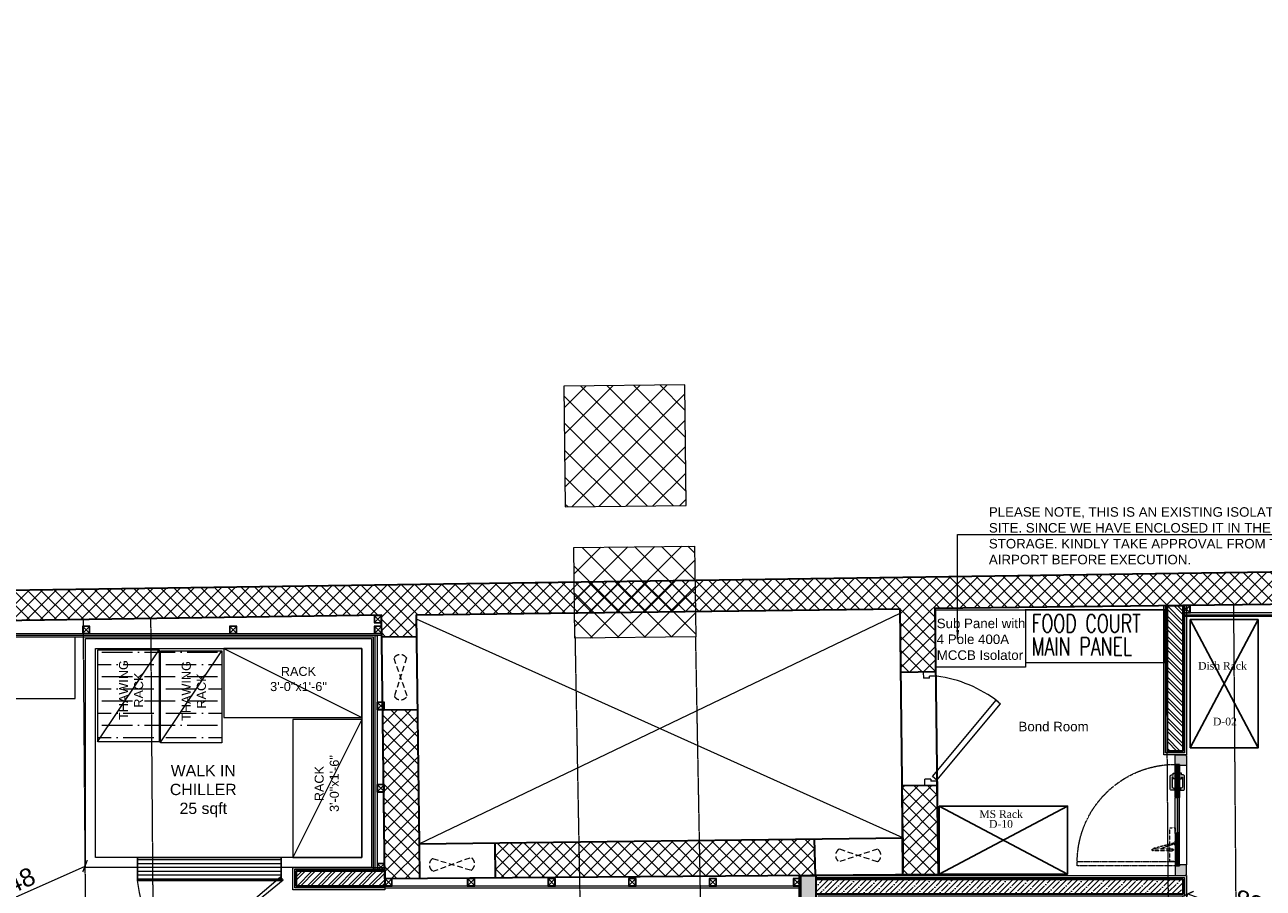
# Model space of a CAD drawing. Header units: millimetres. Extents: x 508219 to 745096, y 311341 to 352167.
# Tile 12 of 46: x 516237 to 524442, y 346451 to 352167. Entities that reach past the tile are written whole.
import ezdxf

# ---------------------------------------------------------------- set-up
doc = ezdxf.new("R2010")
doc.units = ezdxf.units.MM
doc.header["$PDMODE"] = 34
for name, pattern in [('( Hidden )', [0.375, 0.25, -0.125]), ('ACAD_ISO02W100', [15, 12, -3]), ('DASHED2', [0.375, 0.25, -0.125]), ('HIDDEN', [0.375, 0.25, -0.125])]:
    doc.linetypes.add(name, pattern=pattern)
doc.layers.get('0').update_dxf_attribs({"color": 252})
for name, color, linetype, lineweight in [('01_TEXT', 7, 'Continuous', 5), ('02_BOH-COLD ROOM PANEL', 134, 'Continuous', 18), ('02_EQUIPMENT', 124, 'Continuous', 0), ('02_EQUIPMENT-TEXT', 7, 'Continuous', 0), ('A-COLUMN', 5, 'Continuous', 20), ('A-Dimension', 42, 'Continuous', 9), ('A-DOOR', 8, 'Continuous', 9), ('A-WALL', 12, 'Continuous', 30), ('A-Wall Hatch', 8, 'Continuous', 5), ('A-Wall Paneling', 1, 'Continuous', 9), ('CUTOUT', 8, 'Continuous', 20), ('Equipment Name', 7, 'Continuous', 0), ('Ms Section', 6, 'Continuous', 5), ('PLASTER', 252, 'Continuous', 9), ('Storage Racks', 251, 'Continuous', 20), ('TILE', 44, 'Continuous', 0)]:
    doc.layers.add(name, color=color, linetype=linetype, lineweight=lineweight)
doc.layers.add('Beam', color=7, linetype='ACAD_ISO02W100', lineweight=13, true_color=0x3f7f00)
doc.layers.add('EL_DBS', color=6, linetype='Continuous')
doc.layers.add('EQUIPMENT', color=103, linetype='Continuous')
doc.styles.add('Arial', font='arial.ttf', dxfattribs={"height": 250})
doc.styles.add('CKD_Dimension Text', font='BOOKOSI.TTF')
doc.styles.add('DIM_75', font='arial.ttf', dxfattribs={"height": 4.5})
doc.styles.add('Electrical', font='romans.shx', dxfattribs={"width": 0.7})
doc.styles.add('PDF Arial', font='arial.ttf')
doc.styles.get("Standard").update_dxf_attribs({"font": 'arial.ttf'})
doc.styles.add('style12', font='BOOKOSI.TTF')
doc.dimstyles.new('DIM-60', dxfattribs={"dimtxt": 120, "dimasz": 60, "dimexe": 5, "dimexo": 0, "dimgap": 25, "dimtad": 1, "dimdec": 0, "dimzin": 0, "dimdsep": 46, "dimtxsty": 'Standard', "dimblk": 'ARCHTICK', "dimcen": 0.09, "dimclrd": 256, "dimclre": 252, "dimclrt": 256, "dimadec": 0, "dimazin": 0, "dimtfac": 1, "dimtdec": 0, "dimtofl": 0, "dimtmove": 0, "dimatfit": 3, "dimfxl": 0, "dimtolj": 1, "dimtzin": 0, "dimlwd": -1, "dimlwe": 0, "dimarcsym": 0})
pattern_1 = [(45, (-3055861.37, 195079.82), (-44.9012806, 44.9012806), []), (135, (-3055861.37, 195079.82), (-44.9012806, -44.9012806), [])]

# ---------------------------------------------------------------- blocks, each defined once
blk = doc.blocks.new('d700shaft')
for p, q in [((0, 0), (37.5, 0)), ((37.5, -38), (37.5, 0)), ((700, 0), (662.5, 0)), ((662.5, -38), (662.5, 0)), ((0, -75), (25.5, -75)), ((25.5, -75), (25.5, -38)), ((37.5, -38), (25.5, -38)), ((31, -75), (54.3, -48.9)), ((31, -75), (497.8, -474.6)), ((54.3, -48.9), (521.1, -448.5)), ((662.5, -38), (674.5, -38)), ((674.5, -75), (674.5, -38)), ((700, -75), (674.5, -75)), ((521.1, -448.5), (497.8, -474.6))]:
    blk.add_line(p, q)
blk.add_arc((-123, 39.6), 806.9, 321.69957, 351.26128)
blk = doc.blocks.new('d700 shaft')
blk.add_blockref('d700shaft', (0, 0))
blk = doc.blocks.new('SQ COL')
blk.add_lwpolyline([(400, -300), (400, 300), (-400, 300), (-400, -300)], close=True)
blk = doc.blocks.new('A$Cdd9ef9fa')
at = {"layer": '01_TEXT'}
h = blk.add_hatch(color=256, dxfattribs=at)
h.dxf.hatch_style = 1
h.paths.add_polyline_path([(3, 47), (47, 47), (47, 3), (3, 3)], flags=16)
h.paths.add_polyline_path([(0, 50), (50, 50), (50, 0), (0, 0)])
at = {"ltscale": 1000}
for p, q in [((3, 3), (47, 47)), ((47, 3), (3, 47))]:
    blk.add_line(p, q, dxfattribs=at)
for points in [[(0, 50), (50, 50), (50, 0), (0, 0)], [(3, 47), (47, 47), (47, 3), (3, 3)]]:
    blk.add_lwpolyline(points, close=True, dxfattribs=at)
blk = doc.blocks.new('THAW RACK')
h = blk.add_hatch()
h.set_pattern_fill('ANSI36', color=256, angle=45)
h.set_pattern_definition([(90, (-200696.1136, 150682.9515), (-3.175, 5.55625), [7.9375, -1.5875, 0, -1.5875])])
h.paths.add_polyline_path([(-24, 0), (0, 0), (0, -16), (-24, -16)])
at = {"extrusion": (0, 7.2486e-12, -1)}
blk.add_line((0, -16.12), (-24, 0), dxfattribs=at)
blk.add_lwpolyline([(-24, 0), (0, 0), (0, -16), (-24, -16)], close=True)
blk = doc.blocks.new('RACK')
blk.add_line((-36, -18), (0, 0))
blk.add_lwpolyline([(-36, 0), (0, 0), (0, -18), (-36, -18)], close=True)
blk = doc.blocks.new('Cold Room Door')
at = {"layer": '02_BOH-COLD ROOM PANEL', "linetype": 'ByBlock'}
h = blk.add_hatch(dxfattribs=at)
h.set_pattern_fill('_USER', color=256, angle=1620, style=0, pattern_type=0)
h.set_pattern_definition([(360, (-20.7372, -954.2509), (6e-16, -1), [])])
h.paths.add_polyline_path([(0, 6), (37.5, 6), (37.5, 0), (0, 0)])
h = blk.add_hatch(dxfattribs=at)
h.set_pattern_fill('_USER', color=256, angle=1620, style=0, pattern_type=0)
h.set_pattern_definition([(360, (-20.7372, -954.2509), (6e-16, -1), [])])
h.paths.add_polyline_path([(37.5, 6), (0, 6), (0, 0), (37.5, 0)])
at = {"layer": '02_BOH-COLD ROOM PANEL', "linetype": 'ByBlock', "elevation": 0}
blk.add_lwpolyline([(-0.56, 5.81), (0.15, 5.1), (27.54, 28.5), (27.54, 28.79)], close=True, dxfattribs=at)
at = {"layer": '02_BOH-COLD ROOM PANEL', "linetype": 'ByBlock'}
for points in [[(0, 6), (37.5, 6), (37.5, 0), (0, 0), (0, 6)], [(37.5, 6), (0, 6), (0, 0), (37.5, 0), (37.5, 6)]]:
    blk.add_lwpolyline(points, dxfattribs=at)
blk.add_arc((-6.53, 0.33), 44.4, 7.3437, 39.8722, dxfattribs=at)
blk = doc.blocks.new('_ArchTick')
at = {"color": 0, "linetype": 'ByBlock', "const_width": 0.15}
blk.add_lwpolyline([(-0.5, -0.5), (0.5, 0.5)], dxfattribs=at)
blk = doc.blocks.new('*D278')
at = {"layer": 'A-Dimension', "transparency": 16777216}
blk.add_line((515770.7, 346211.7), (516636.6, 346597.3), dxfattribs=at)
at = {"layer": 'A-Dimension', "color": 252, "linetype": '( Hidden )', "lineweight": 0, "transparency": 16777216}
for p, q in [((516640.4, 346588.6), (516634.5, 346601.8)), ((515774.5, 346203), (515768.6, 346216.3))]:
    blk.add_line(p, q, dxfattribs=at)
at = {"layer": 'DEFPOINTS', "color": 0, "transparency": 16777216}
for p in [(516636.6, 346597.3), (516640.4, 346588.6), (515774.5, 346203)]:
    blk.add_point(p, dxfattribs=at)
at = {"layer": 'A-Dimension', "transparency": 16777216, "xscale": 60, "yscale": 60, "zscale": 60}
for p, rotation in [((516636.6, 346597.3), 24.00078041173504), ((515770.7, 346211.7), 204.0007804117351)]:
    blk.add_blockref('_ArchTick', p, dxfattribs=dict(at, rotation=rotation))
at = {"layer": 'A-Dimension', "transparency": 16777216, "insert": (516168.5, 346483.3), "char_height": 120, "attachment_point": 5, "rotation": 24.00078}
blk.add_mtext('\\A1;948', dxfattribs=at)
blk = doc.blocks.new('*U244')
at = {"layer": 'TILE', "linetype": 'ByBlock', "ltscale": 10, "true_color": 0x9c9ea0}
h = blk.add_hatch(dxfattribs=at)
h.set_pattern_fill('ANSI38', color=253, scale=1.1)
h.set_pattern_definition([(45, (0, 16775.9583), (-2.4695704, 2.4695704), []), (135, (0, 16775.9583), (-7.4087113, 2.4695704), [8.73125, -5.23875])])
h.paths.add_polyline_path([(0, 9654.1), (-12, 9654.1), (-12, 6480.5), (0, 6480.5)])
at = {"layer": 'TILE', "color": 251, "linetype": 'ByBlock', "ltscale": 10, "true_color": 0x636466}
blk.add_lwpolyline([(0, 9654.1), (-12, 9654.1), (-12, 6480.5), (0, 6480.5)], close=True, dxfattribs=at)
blk = doc.blocks.new('door closer')
at = {"color": 14, "linetype": 'DASHED2', "lineweight": 9, "ltscale": 0.5}
for p, q in [((10736.43, -3996.01), (10716.43, -3996.01)), ((10716.43, -3996.01), (10716.43, -3999.19)), ((10722.88, -3999.31), (10722.88, -3997.66)), ((10727.44, -3996.77), (10724.13, -4009.27)), ((10726.86, -3996.83), (10724.13, -4004.67)), ((10724.13, -3999.31), (10724.13, -3997.66)), ((10725.64, -3996.14), (10725.64, -3996.01)), ((10728.52, -3996.26), (10725.76, -3996.26)), ((10728.64, -3996.14), (10728.64, -3996.01)), ((10736.43, -3999.19), (10736.43, -3996.01)), ((10716.55, -3999.31), (10736.31, -3999.31)), ((10722.88, -3999.31), (10722.88, -4009.19)), ((10724.13, -4009.19), (10724.13, -3999.31))]:
    blk.add_line(p, q, dxfattribs=at)
for centre, radius in [((10723.51, -3997.66), 0.338), ((10727.21, -3996.64), 0.123), ((10723.51, -4009.19), 0.214)]:
    blk.add_circle(centre, radius, dxfattribs=at)
for centre, radius, start, end in [((10723.51, -3997.66), 0.625, 360, 180), ((10725.76, -3996.14), 0.12, 180, 270), ((10717.05, -4005.46), 13.03, 41.92753, 44.91686), ((10727.11, -3996.33), 0.562, 229.33989, 295.68558), ((10727.25, -3996.61), 0.25, 295.68558, 334.16196), ((10726.83, -3996.41), 0.711, 334.16196, 5.5837), ((10728.32, -3996.27), 0.78, 179.2294, 185.02337), ((10728.52, -3996.14), 0.12, 270, 0), ((10716.55, -3999.19), 0.12, 180, 270), ((10736.31, -3999.19), 0.12, 270, 0), ((10723.51, -4009.19), 0.625, 180, 0)]:
    blk.add_arc(centre, radius, start, end, dxfattribs=at)
blk = doc.blocks.new('A$C68A023B9')
at = {"layer": '01_TEXT', "ltscale": 2}
h = blk.add_hatch(color=253, dxfattribs=at)
h.set_gradient(color1=(173, 173, 173), one_color=1, tint=1, name='SPHERICAL')
edge = h.paths.add_edge_path()
edge.add_arc((4.75, 1.25), 0.5, 270, 381.737)
edge.add_line((5.22, 1.44), (6, 1.44))
edge.add_line((6, 1.44), (6, 0.75))
edge.add_line((6, 0.75), (6, 0.5))
edge.add_arc((5.5, 0.5), 0.5, -90, 0, ccw=False)
edge.add_line((5.5, 0), (1.09, 0))
edge.add_arc((1.09, 0.5), 0.5, 180, 270, ccw=False)
edge.add_line((0.59, 0.5), (0.59, 0.75))
edge.add_line((0.59, 0.75), (0.59, 1.1))
edge.add_line((0.59, 1.1), (0, 1.1))
edge.add_line((0, 1.1), (0, 1.85))
edge.add_line((0, 1.85), (1.94, 1.85))
edge.add_line((1.94, 1.85), (1.94, 1.1))
edge.add_line((1.94, 1.1), (1.34, 1.1))
edge.add_line((1.34, 1.1), (1.34, 0.75))
edge.add_line((1.34, 0.75), (4.75, 0.75))
blk.add_lwpolyline([(4.75, 0.75, 0.530238), (5.22, 1.44), (6, 1.44), (6, 0.75), (6, 0.5, -0.414214), (5.5, 0), (1.09, 0, -0.414214), (0.59, 0.5), (0.59, 0.75), (0.59, 1.1), (0, 1.1), (0, 1.85), (1.94, 1.85), (1.94, 1.1), (1.34, 1.1), (1.34, 0.75)], format="xyb", close=True, dxfattribs=at)
blk = doc.blocks.new('STORE ROOM DOOR')
at = {"layer": '01_TEXT', "ltscale": 100}
h = blk.add_hatch(dxfattribs=at)
h.set_pattern_fill('DOTS', color=256, scale=58.874347, style=0)
h.set_pattern_definition([(180, (-8687243.8554, 297332.053), (-1.8398233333, 3.6796466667), [0, -3.6796466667])])
h.paths.add_polyline_path([(1212844, 1245175), (1212837.2, 1245175), (1212837.2, 1245204.6), (1212769, 1245204.6), (1212769, 1245130.6), (1212773.9, 1245130.6), (1212773.9, 1245125.6), (1212844, 1245125.6)])
h.paths.add_polyline_path([(1213544.5, 1245175), (1213551.3, 1245175), (1213551.3, 1245204.7), (1213619.5, 1245204.7), (1213619.5, 1245130.6), (1213614.5, 1245130.6), (1213614.5, 1245125.7), (1213544.5, 1245125.7)])
at = {"layer": '01_TEXT', "lineweight": 9, "ltscale": 100}
h = blk.add_hatch(dxfattribs=at)
h.set_pattern_fill('DOLMIT', color=251, scale=19.624782, style=0)
h.set_pattern_definition([(0, (-8687997.237, 297395.8334), (0, 4.9061955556), []), (45, (-8687997.237, 297395.833), (-9.812391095, 9.812391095), [6.938408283, -13.876834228])])
h.paths.add_polyline_path([(1213069.3, 1245175), (1213069.3, 1245187.3), (1213064.4, 1245187.3), (1213064.4, 1245204.6), (1212837.2, 1245204.6), (1212837.2, 1245175)])
h.paths.add_polyline_path([(1213319.2, 1245175), (1213319.2, 1245187.3), (1213324.1, 1245187.3), (1213324.1, 1245204.6), (1213551.3, 1245204.7), (1213551.3, 1245175)])
at = {"layer": '01_TEXT', "ltscale": 100}
for p, q in [((1213069.3, 1245204.6), (1213064.4, 1245192.3)), ((1213064.4, 1245204.6), (1213069.3, 1245192.3)), ((1213319.2, 1245204.6), (1213324.1, 1245192.3)), ((1213324.1, 1245204.6), (1213319.2, 1245192.3))]:
    blk.add_line(p, q, dxfattribs=at)
at = {"layer": '01_TEXT', "color": 251, "lineweight": 15, "ltscale": 100}
for p, q in [((1213319.2, 1245204.6), (1213069.3, 1245204.6)), ((1213319.2, 1245175), (1213069.3, 1245175))]:
    blk.add_line(p, q, dxfattribs=at)
at = {"layer": '01_TEXT', "color": 32, "ltscale": 0.3}
blk.add_line((1212844, 1245125.6), (1213544.5, 1245125.6), dxfattribs=at)
at = {"layer": '01_TEXT', "color": 251, "linetype": 'DASHED2'}
blk.add_lwpolyline([(1213551.3, 1245204.7), (1213551.3, 1245895.1), (1213521.6, 1245895.1), (1213521.6, 1245204.7)], close=True, dxfattribs=at)
at = {"layer": '01_TEXT', "ltscale": 100}
for points in [[(1212844, 1245175), (1212837.2, 1245175), (1212837.2, 1245204.6), (1212769, 1245204.6), (1212769, 1245130.6), (1212773.9, 1245130.6), (1212773.9, 1245125.6), (1212844, 1245125.6)], [(1213069.3, 1245192.3), (1213064.4, 1245192.3), (1213064.4, 1245204.6), (1213069.3, 1245204.6)], [(1213319.2, 1245192.3), (1213324.1, 1245192.3), (1213324.1, 1245204.6), (1213319.2, 1245204.6)], [(1213544.5, 1245175), (1213551.3, 1245175), (1213551.3, 1245204.7), (1213619.5, 1245204.7), (1213619.5, 1245130.6), (1213614.5, 1245130.6), (1213614.5, 1245125.7), (1213544.5, 1245125.7)]]:
    blk.add_lwpolyline(points, close=True, dxfattribs=at)
for points in [[(1213069.3, 1245175), (1213069.3, 1245187.3), (1213064.4, 1245187.3), (1213064.4, 1245204.6), (1212837.2, 1245204.6), (1212837.2, 1245175), (1213069.3, 1245175)], [(1213319.2, 1245175), (1213319.2, 1245187.3), (1213324.1, 1245187.3), (1213324.1, 1245204.6), (1213551.3, 1245204.7), (1213551.3, 1245175), (1213319.2, 1245175)]]:
    blk.add_lwpolyline(points, dxfattribs=at)
at = {"layer": '01_TEXT', "lineweight": 18, "ltscale": 2}
blk.add_lwpolyline([(1213324.1, 1245187.3), (1213064.4, 1245187.3), (1213064.4, 1245192.3), (1213324.1, 1245192.3)], close=True, dxfattribs=at)
at = {"layer": '01_TEXT'}
blk.add_lwpolyline([(1213614.5, 1245125.7), (1213609.6, 1245125.7)], dxfattribs=at)
at = {"layer": '01_TEXT', "color": 251, "linetype": 'DASHED2'}
blk.add_arc((1213527.7, 1245204.6), 690.5, 90.50511, 180, dxfattribs=at)
at = {"layer": '01_TEXT', "xscale": 11.84344983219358, "yscale": 11.84344983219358, "zscale": 11.84344983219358, "rotation": 180}
blk.add_blockref('door closer', (1340441.1, 1197878.1), dxfattribs=at)
at = {"layer": '01_TEXT', "ltscale": 50, "xscale": -19.73908305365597, "yscale": 19.73908305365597, "zscale": 19.73908305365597, "rotation": 180}
blk.add_blockref('A$C68A023B9', (1212899.9, 1245241.2), dxfattribs=at)
at = {"layer": '01_TEXT', "ltscale": 50, "xscale": 19.73908305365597, "yscale": 19.73908305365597, "zscale": 19.73908305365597}
blk.add_blockref('A$C68A023B9', (1212899.9, 1245138.4), dxfattribs=at)
blk = doc.blocks.new('*D249')
at = {"layer": 'A-Dimension', "color": 252, "linetype": '( Hidden )', "lineweight": 0, "transparency": 16777216}
for p, q in [((523933.3, 346386.5), (523944.4, 346417.2)), ((524765.5, 346086.6), (524776.6, 346117.3))]:
    blk.add_line(p, q, dxfattribs=at)
at = {"layer": 'A-Dimension', "transparency": 16777216}
blk.add_line((523942.7, 346412.5), (524774.9, 346112.6), dxfattribs=at)
at = {"layer": 'DEFPOINTS', "color": 0, "transparency": 16777216}
for p in [(523933.3, 346386.5), (524765.5, 346086.6), (524774.9, 346112.6)]:
    blk.add_point(p, dxfattribs=at)
at = {"layer": 'A-Dimension', "transparency": 16777216, "xscale": 60, "yscale": 60, "zscale": 60}
for p, rotation in [((523942.7, 346412.5), 160.1814313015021), ((524774.9, 346112.6), 340.1814313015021)]:
    blk.add_blockref('_ArchTick', p, dxfattribs=dict(at, rotation=rotation))
at = {"layer": 'A-Dimension', "transparency": 16777216, "insert": (524388, 346343.7), "char_height": 120, "attachment_point": 5, "rotation": 340.18143}
blk.add_mtext('\\A1;885', dxfattribs=at)

msp = doc.modelspace()

# ---------------------------------------------------------------- hatches: boundary and pattern name
at = {"layer": 'A-COLUMN'}
h = msp.add_hatch(dxfattribs=at)
h.set_pattern_fill('ANSI37', color=256, scale=1000, angle=90, style=0)
h.set_pattern_definition([(135, (-8144153.5, 766332.68), (-88.3883476, -88.3883476), []), (225, (-8144153.5, 766332.68), (88.3883476, -88.3883476), [])])
h.paths.add_polyline_path([(519809.3432, 349775.25716), (519818.19394, 348975.30551), (520618.14498, 348984.15624), (520609.29424, 349784.10789)])
h = msp.add_hatch(dxfattribs=at)
h.set_pattern_fill('ANSI37', color=256, scale=1000, angle=90, style=0)
h.set_pattern_definition([(135, (-8144099.89, 470356.44), (-88.3883476, -88.3883476), []), (225, (-8144099.89, 470356.44), (88.3883476, -88.3883476), [])])
h.paths.add_polyline_path([(519874.96677, 348705.46629), (519882.41933, 348105.51258), (520682.35762, 348115.44932), (520674.90506, 348715.40303)])
at = {"layer": 'A-Wall Hatch', "ltscale": 0.25}
h = msp.add_hatch(dxfattribs=at)
h.set_pattern_fill('ANSI37', color=256, scale=20)
h.set_pattern_definition(pattern_1)
h.paths.add_polyline_path([(519877.79113, 348478.09677), (513682.09672, 348388.65104), (513684.9015, 348186.38078), (513684.9339, 348186.38077), (518551.78534, 348256.64232), (518551.78541, 348257.36937), (518601.78541, 348257.36416), (518601.78189, 348223.57335), (518602.21839, 348186.37559), (518602.81026, 348186.37553), (518602.80505, 348136.3803), (518602.94586, 348136.3803), (518602.94586, 348124.38019), (518603.05386, 348115.17684), (518833.03776, 348117.9283), (518831.38966, 348258.38209), (519880.35529, 348271.6741)])
h.paths.add_polyline_path([(518838.72773, 347633.02044), (518608.74396, 347630.26899), (518614.52832, 347137.32774), (518619.67758, 347137.32774), (518619.67759, 347087.32774), (518615.11504, 347087.32774), (518620.65003, 346615.63837), (518621.51837, 346615.63844), (518621.51837, 346541.63847), (518621.86961, 346511.70605), (518854.148, 346514.61199), (518851.25146, 346744.59375), (518849.15296, 346744.56749)])
h.paths.add_polyline_path([(521470.2131, 346777.35843), (519352.5756, 346750.86559), (519355.43347, 346520.88335), (521475.48203, 346534.49749)])
h.paths.add_polyline_path([(527076.62531, 348582.02459), (519877.79113, 348478.09677), (519880.35529, 348271.6741), (522036.02147, 348298.9897), (522041.26802, 347879.60709), (522267.75711, 347882.43342), (522267.75711, 348161.64934), (522265.99452, 348302.53711), (524550.64202, 348329.63335), (524673.57749, 348331.40814), (524685.57752, 348331.58138), (524685.57752, 348331.2337), (527081.6086, 348359.65097)])
h.paths.add_polyline_path([(528167.90782, 348344.8946), (527939.63298, 348342.47751), (527944.24218, 347951.19677), (527956.90809, 347951.19677), (527956.90809, 347251.19677), (527956.14941, 347251.19677), (528002.66285, 344877.64216), (528221.51189, 344880.4644)])
h = msp.add_hatch(dxfattribs=at)
h.set_pattern_fill('ANSI32', color=256, scale=5, angle=90)
h.set_pattern_definition([(135, (671750.773, -3171553.385), (-33.67596045, -33.67596045), []), (135, (671750.773, -3171530.935), (-33.67596045, -33.67596045), [])])
h.paths.add_polyline_path([(523909.19823, 348322.02574), (523909.33851, 347358.50874), (523807.33851, 347358.50874), (523807.19823, 348320.81696)])
h = msp.add_hatch(dxfattribs=at)
h.set_pattern_fill('ANSI37', color=256, scale=20)
h.set_pattern_definition(pattern_1)
h.paths.add_polyline_path([(522050.64993, 347129.66578), (522280.62861, 347132.77761), (522287.82496, 346540.98556), (522055.06821, 346540.98555)])
h = msp.add_hatch(dxfattribs=at)
h.set_pattern_fill('ANSI32', color=256, scale=5)
h.set_pattern_definition([(45, (-2998423.825, 193756.39), (-33.67596045, 33.67596045), []), (45, (-2998401.374, 193756.39), (-33.67596045, 33.67596045), [])])
h.paths.add_polyline_path([(518621.86962, 346464.74302), (518038.03152, 346464.69017), (518038.03152, 346564.69017), (518621.86962, 346564.74302)])
h = msp.add_hatch(dxfattribs=at)
h.set_pattern_fill('ANSI35', color=256, scale=8)
h.set_pattern_definition([(45, (-2916883.187, 194995.827), (-35.9210245, 35.9210245), []), (45, (-2916847.266, 194995.827), (-35.9210245, 35.9210245), [63.5, -12.7, 0, -12.7])])
h.paths.add_polyline_path([(521478.56388, 346534.5221), (521478.56388, 339484.16175), (521378.56405, 339484.16175), (521378.60966, 346533.72378)])
h = msp.add_hatch(dxfattribs=at)
h.set_pattern_fill('ANSI35', color=256, scale=8, angle=-180)
h.set_pattern_definition([(225, (3965421.384, 497631.71), (35.9210245, -35.9210245), []), (225, (3965385.463, 497631.71), (35.9210245, -35.9210245), [63.5, -12.7, 0, -12.7])])
h.paths.add_polyline_path([(521478.56388, 346410.49822), (521478.56388, 346510.49822), (523909.2932, 346510.4977), (523909.2932, 346410.4977)])

# ---------------------------------------------------------------- linework, layer by layer
at = {"layer": '02_BOH-COLD ROOM PANEL'}
for points in [[(518534.96618, 346588.68374), (516640.44616, 346588.57533), (516640.44378, 348103.37506), (518534.9638, 348103.48347)], [(518469.96618, 346653.67999), (516705.44616, 346653.57908), (516705.44378, 348038.37881), (518469.9638, 348038.47972)]]:
    msp.add_lwpolyline(points, close=True, dxfattribs=at)
at = {"layer": '02_EQUIPMENT', "linetype": 'HIDDEN', "ltscale": 150}
for p, q in [((518682.18604, 347974.25091), (518769.82291, 347721.83526)), ((518766.67442, 347975.3004), (518685.33453, 347720.78577)), ((518939.42784, 346646.97903), (519195.26862, 346569.9117)), ((518941.89172, 346562.52006), (519192.80474, 346654.37067)), ((521885.79145, 346709.5678), (521632.30676, 346625.0729)), ((521885.79145, 346625.0729), (521632.30676, 346709.5678))]:
    msp.add_line(p, q, dxfattribs=at)
at = {"layer": '02_EQUIPMENT'}
for points in [[(522867.70216, 348293.54968), (522867.70216, 347914.44795), (522273.09013, 347914.44795), (522273.09013, 348293.54968)], [(516571.09838, 347706.25047), (516571.09838, 348112.65047), (515370.91325, 348112.65047), (515370.91325, 347706.25047)]]:
    msp.add_lwpolyline(points, close=True, dxfattribs=at)
at = {"layer": '02_EQUIPMENT', "linetype": 'HIDDEN', "ltscale": 150}
for centre, radius, start, end in [((518724.81219, 347945.63599), 51.30714, 35.322149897, 146.15425473), ((518727.24656, 347748.0508), 50, 213.045210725, 328.378149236), ((518967.39075, 346605.52936), 50, 124.004518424, 239.337457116), ((519167.3057, 346611.36138), 50, 304.004518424, 59.337457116), ((521659.0491, 346667.32035), 50, 122.333530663, 237.666469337), ((521859.0491, 346667.32035), 50, 302.333530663, 57.666469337)]:
    msp.add_arc(centre, radius, start, end, dxfattribs=at)
at = {"layer": 'A-COLUMN'}
msp.add_lwpolyline([(519809.3432, 349775.25716), (519818.19394, 348975.30551), (520618.14498, 348984.15624), (520609.29424, 349784.10789)], close=True, dxfattribs=at)
at = {"layer": 'A-WALL'}
for p, q in [((518603.05261, 348115.28345), (518833.03651, 348118.0349)), ((522271.65008, 347882.482), (522041.66786, 347879.61208)), ((518622.59166, 347630.54128), (518838.72648, 347633.12705)), ((518849.15171, 346744.66661), (518852.04825, 346514.68485)), ((519350.47586, 346750.93846), (519353.33372, 346520.95621)), ((521475.5734, 346534.49822), (521470.20939, 346777.52653)), ((522054.96561, 346784.69268), (522054.96561, 346554.65601))]:
    msp.add_line(p, q, dxfattribs=at)
at = {"layer": 'A-WALL', "lineweight": 30}
for points in [[(527081.6086, 348359.65097), (522265.99452, 348302.53711), (522287.82505, 346540.98557), (518621.86961, 346511.70605), (518601.38545, 348257.35839), (513684.9015, 348186.3803), (513682.09672, 348388.65104), (527076.62531, 348582.02459)], [(522054.96584, 346784.67401), (522036.02147, 348298.9897), (518831.38966, 348258.38209), (518849.15296, 346744.56749)]]:
    msp.add_lwpolyline(points, close=True, dxfattribs=at)
at = {"layer": 'A-WALL', "ltscale": 0.25}
for points in [[(523909.19823, 348322.02574), (523909.33851, 347358.50874), (523807.33851, 347358.50874), (523807.19823, 348320.81696)], [(518621.86962, 346464.74305), (518038.03152, 346464.69017), (518038.03152, 346564.69017), (518621.86962, 346564.74305)], [(521478.56388, 346534.5221), (521478.56388, 339484.16175), (521378.56405, 339484.16175), (521378.60966, 346533.72378)]]:
    msp.add_lwpolyline(points, close=True, dxfattribs=at)
at = {"layer": 'A-WALL', "lineweight": 30}
msp.add_lwpolyline([(522055.06821, 346540.98555), (522050.64993, 347129.66578), (522280.62861, 347132.77761), (522287.82505, 346557.56921)], dxfattribs=at)
at = {"layer": 'A-WALL', "ltscale": 0.25}
msp.add_lwpolyline([(521478.56388, 346510.49822), (523909.2932, 346510.4977), (523909.2932, 346410.4977), (521478.56388, 346410.49822)], dxfattribs=at)
at = {"layer": 'A-Wall Paneling', "ltscale": 1000}
for points in [[(523909.20607, 348261.8759), (527082.82652, 348261.61596), (527082.8274, 348273.63557), (523909.20607, 348273.86701)], [(513698.92888, 348136.65069), (518602.87418, 348136.48922), (518602.87418, 348124.48911), (513698.92888, 348124.65058)], [(518570.96381, 348124.65058), (518570.96836, 346564.73789), (518558.96825, 346564.73789), (518558.9637, 348124.65058)], [(518621.86962, 346452.85844), (521378.60918, 346452.85823), (521378.60918, 346464.84934), (518621.86962, 346464.84955)]]:
    msp.add_lwpolyline(points, close=True, dxfattribs=at)
at = {"layer": 'Beam', "ltscale": 0.5}
for p, q in [((519882.32978, 348120.09499), (520132.00089, 334649.48144)), ((520932.0392, 334654.89371), (520682.32464, 348117.22705))]:
    msp.add_line(p, q, dxfattribs=at)
for points in [[(523908.01844, 333976.02588), (524357.95157, 333986.37299), (524246.74399, 348325.49849), (523796.43284, 348320.15774)], [(516735.39635, 333814.5009), (517185.32947, 333824.84802), (517073.2321, 348234.7662), (516623.38829, 348228.27192)]]:
    msp.add_lwpolyline(points, close=True, dxfattribs=at)
at = {"layer": 'CUTOUT', "ltscale": 100}
for p, q in [((522054.96561, 346784.69268), (518831.71437, 348232.50724)), ((518849.26641, 346744.56891), (522036.37543, 348271.28525))]:
    msp.add_line(p, q, dxfattribs=at)
at = {"layer": 'EL_DBS', "linetype": 'ByBlock', "ltscale": 10, "const_width": 10}
msp.add_lwpolyline([(522867.70216, 347943.54968), (523783.22847, 347943.52367), (523783.22847, 348293.52367), (522867.70216, 348293.54968)], close=True, dxfattribs=at)
at = {"layer": 'EQUIPMENT'}
for p, q in [((524408.08587, 347379.30481), (523958.08587, 348229.30481)), ((524408.08587, 348229.30481), (523958.08587, 347379.30481)), ((522295.33903, 346544.56387), (523145.33903, 346994.56387)), ((523145.33903, 346544.56387), (522295.33903, 346994.56387))]:
    msp.add_line(p, q, dxfattribs=at)
for points in [[(523958.08587, 347379.30481), (523958.08587, 348229.30481), (524408.08587, 348229.30481), (524408.08587, 347379.30481)], [(522295.33903, 346994.56387), (523145.33903, 346994.56387), (523145.33903, 346544.56387), (522295.33903, 346544.56387)]]:
    msp.add_lwpolyline(points, close=True, dxfattribs=at)
at = {"layer": 'PLASTER'}
for points in [[(523921.19889, 348322.16806), (523921.33877, 347346.50874), (523795.33877, 347346.50874), (523795.19911, 348320.67369)], [(518572.93469, 342470.29584), (518572.90981, 341306.96567), (519215.14027, 341306.95744), (519215.14027, 341182.90948), (518448.95608, 341182.90558), (518448.95657, 343597.764), (521366.59074, 343597.80071), (521366.6098, 346533.62794)], [(521478.56388, 346398.49822), (521478.56388, 346522.49822), (523921.2932, 346522.49796), (523921.2932, 346398.49796), (521490.56388, 346398.49822)], [(521490.56388, 346534.61794), (521490.56388, 346534.49822)]]:
    msp.add_lwpolyline(points, dxfattribs=at)
msp.add_lwpolyline([(518621.86962, 346452.74305), (518026.03152, 346452.68991), (518026.03152, 346576.68991), (518621.86962, 346576.74305)], close=True, dxfattribs=at)
at = {"layer": 'TILE'}
for p, q in [((518546.96359, 348112.65052), (513698.92888, 348112.65052)), ((518547.10378, 346564.73627), (518546.96359, 348112.65052))]:
    msp.add_line(p, q, dxfattribs=at)
for points in [[(523933.19973, 348322.31039), (523933.33903, 347334.50874), (523783.33903, 347334.50874), (523783.19998, 348320.53138)], [(521478.56388, 346386.49822), (521478.56388, 346534.49822), (523933.2932, 346534.49822), (523933.2932, 346386.49822), (521502.56388, 346386.49822), (521502.56388, 342137.79097), (523768.47782, 342137.78176), (523768.47782, 341987.92667), (521502.54566, 341987.79097)], [(521502.56388, 346534.71379), (521502.56388, 346534.49822)]]:
    msp.add_lwpolyline(points, dxfattribs=at)
msp.add_lwpolyline([(518621.86962, 346440.74302), (518014.03152, 346440.68965), (518014.03152, 346588.68965), (518621.86962, 346588.74302)], close=True, dxfattribs=at)

# ---------------------------------------------------------------- block references
at = {"layer": '02_BOH-COLD ROOM PANEL', "xscale": 25.40000000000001, "yscale": 25.40000000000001, "zscale": 25.40000000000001, "rotation": 180}
msp.add_blockref('Cold Room Door', (517935.71968, 346653.64944), dxfattribs=at)
at = {"layer": 'A-COLUMN', "xscale": -1, "rotation": 0.7116850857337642}
msp.add_blockref('SQ COL', (520278.66219, 348410.45781), dxfattribs=at)
at = {"layer": 'A-DOOR'}
for name, p, xscale, yscale, zscale, rotation in [('d700 shaft', (522200.28221, 347131.44016), 1.071428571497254, 1.071428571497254, 1.071428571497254, 90.77521713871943), ('STORE ROOM DOOR', (1695199.485, 1488163.38432), -0.9406810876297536, 0.9406810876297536, 0.9406810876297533, 90)]:
    msp.add_blockref(name, p, dxfattribs=dict(at, xscale=xscale, yscale=yscale, zscale=zscale, rotation=rotation))
at = {"layer": 'Ms Section', "xscale": -1}
for p, rotation in [((523909.19796, 348323.86682), 180.0000129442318), ((518551.85454, 348257.63976), 179.9940296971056), ((516619.47309, 348186.65113), 179.9940296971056), ((517592.98607, 348186.65113), 179.9940296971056), ((518552.87939, 348186.65113), 179.9940296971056), ((518570.48009, 347682.42539), 180.0000129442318), ((518570.72154, 347137.44974), 180.0000129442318), ((518570.96834, 346614.69606), 180.0000129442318), ((518621.86961, 346514.74297), 180.0000129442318), ((519169.08759, 346514.84603), 180.0000129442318), ((519702.96803, 346514.84257), 180.0000129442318), ((520236.84847, 346514.8391), 180.0000129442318), ((520770.72891, 346514.83563), 180.0000129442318), ((521328.60921, 346514.83201), 180.0000129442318)]:
    msp.add_blockref('A$Cdd9ef9fa', p, dxfattribs=dict(at, rotation=rotation))
at = {"layer": 'Storage Racks', "yscale": 25.40000000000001}
for name, p, xscale, zscale, rotation in [('RACK', (518469.9638, 347581.27972), -25.40000000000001, 25.4, 180), ('THAW RACK', (517128.32232, 347418.99401), 25.40000000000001, 25.40000000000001, 270), ('THAW RACK', (517543.96677, 347412.91687), 25.40000000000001, 25.40000000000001, 270), ('RACK', (518012.76618, 346653.67999), -25.40000000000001, 25.4, 90)]:
    msp.add_blockref(name, p, dxfattribs=dict(at, xscale=xscale, zscale=zscale, rotation=rotation))
at = {"layer": 'TILE', "xscale": -1, "rotation": 270}
msp.add_blockref('*U244', (517428.71574, 348261.64452), dxfattribs=at)

# ---------------------------------------------------------------- texts
at = {"layer": '02_EQUIPMENT-TEXT', "attachment_point": 1}
for s, insert, char_height, width, rotation, style in [('\\pi-188.09018,l180,t171.90982;THAWING \\P\\pi-106.86917,t253.13083;RACK', (516861.69881, 347572.72348), 60, 372.387176, 90.013480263, 'PDF Arial'), ('\\pi-188.09018,l180,t171.90982;THAWING \\P\\pi-106.86917,t253.13083;RACK', (517277.34326, 347566.64634), 60, 372.387176, 90.013480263, 'PDF Arial'), ('\\pi-106.86917,l180,t253.13083;RACK\\P\\pi-177.94011,t182.05989;3\'-0"x1\'-6"', (518157.92926, 346953.57877), 60, 372.387176, 90.013480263, 'PDF Arial'), ('{\\C240;\\c2367469;PLEASE NOTE, THIS IS AN EXISTING ISOLATOR ON SITE. SINCE WE HAVE ENCLOSED IT IN THE LIQUOR STORAGE. KINDLY TAKE APPROVAL FROM THE AIRPORT BEFORE EXECUTION.}', (522624.30944, 348973.25469), 63, 2223.8781046, 359.991866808, 'Arial'), ('Sub Panel with 4 Pole 400A MCCB Isolator ', (522278.91755, 348235.4345), 63, 629.0718499, 359.991866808, 'Arial'), ('\\pi-106.86917,l180,t253.13083;RACK\\P\\pi-177.94011,t182.05989;3\'-0"x1\'-6"', (517860.85786, 347915.91405), 60, 372.387176, 0.013480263, 'PDF Arial'), ('\\pi-106.86917,l180,t253.13083;RACK\\P\\pi-177.94011,t182.05989;3\'-0"x1\'-6"', (514086.64646, 347858.64781), 60, 372.387176, 0.013480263, 'PDF Arial'), ('Bond Room', (522820.5901, 347552.44868), 63, 629.0718499, 359.991866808, 'Arial'), ('\\pi-106.86917,l180,t253.13083;RACK\\P\\pi-177.94011,t182.05989;3\'-0"x1\'-6"', (513527.41695, 346618.16819), 60, 372.387176, 0.013480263, 'PDF Arial'), ('\\pi-106.86917,l180,t253.13083;RACK\\P\\pi-177.94011,t182.05989;3\'-0"x1\'-6"', (514415.52871, 346614.33567), 60, 372.387176, 0.013480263, 'PDF Arial')]:
    msp.add_mtext(s, dxfattribs=dict(at, insert=insert, char_height=char_height, width=width, rotation=rotation, style=style))
at = {"layer": '02_EQUIPMENT-TEXT', "insert": (517419.97236, 347266.99884), "char_height": 75, "width": 797.4813773, "attachment_point": 2, "style": 'DIM_75'}
msp.add_mtext('\\pt0;WALK IN CHILLER \\P25 sqft', dxfattribs=at)
at = {"layer": 'EL_DBS', "color": 1, "lineweight": 9, "ltscale": 0.05, "style": 'Electrical', "width": 0.7}
for s, p in [('FOOD COURT', (522907.3003, 348143.75506)), ('MAIN PANEL', (522907.3003, 347990.87565))]:
    msp.add_text(s, height=120.013451, dxfattribs=at).set_placement(p)
at = {"layer": 'Equipment Name', "color": 0, "insert": (524010.48316, 347948.70309), "char_height": 51, "attachment_point": 1, "style": 'style12'}
msp.add_mtext_dynamic_manual_height_columns('Dish Rack', width=362.578853, gutter_width=15, heights=[0], dxfattribs=at)
at = {"layer": 'Equipment Name', "linetype": 'Continuous', "lineweight": 5, "ltscale": 25, "char_height": 51, "width": 165.6476344, "attachment_point": 1, "rotation": 359.999999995, "style": 'CKD_Dimension Text'}
for s, insert in [('D-02', (524108.91297, 347579.47054)), ('D-10', (522625.57096, 346902.03766))]:
    msp.add_mtext(s, dxfattribs=dict(at, insert=insert))
at = {"layer": 'Equipment Name', "color": 0, "insert": (522560.98416, 346966.86909), "char_height": 51, "width": 427.9592318, "attachment_point": 1, "style": 'style12'}
msp.add_mtext('MS Rack', dxfattribs=at)

# ---------------------------------------------------------------- dimensions: what is measured, and where the dimension line sits
at = {"layer": 'A-Dimension'}
for p1, p2, distance, picture, middle in [((515774.54068, 346203.03524), (516640.44616, 346588.57533), 9.52638, '*D278', (516168.52884, 346483.31796)), ((523933.2932, 346386.49822), (524765.51941, 346086.57364), 27.64576, '*D249', (524388.0282, 346343.7034))]:
    dim = msp.add_aligned_dim(p1=p1, p2=p2, distance=distance, dimstyle='DIM-60', dxfattribs=at)
    dim.commit()
    dim.dimension.update_dxf_attribs({"geometry": picture, "text_midpoint": middle})

# ---------------------------------------------------------------- leaders
at = {"layer": '02_EQUIPMENT-TEXT'}
msp.add_leader([(522417.50266, 348099.9024), (522417.50266, 348792.02134), (524599.53477, 348792.02134)], dimstyle='DIM-60', override={"dimgap": 25, "dimtad": 0, "dimfxl": 500}, dxfattribs=at)

doc.saveas('drawing.dxf')
